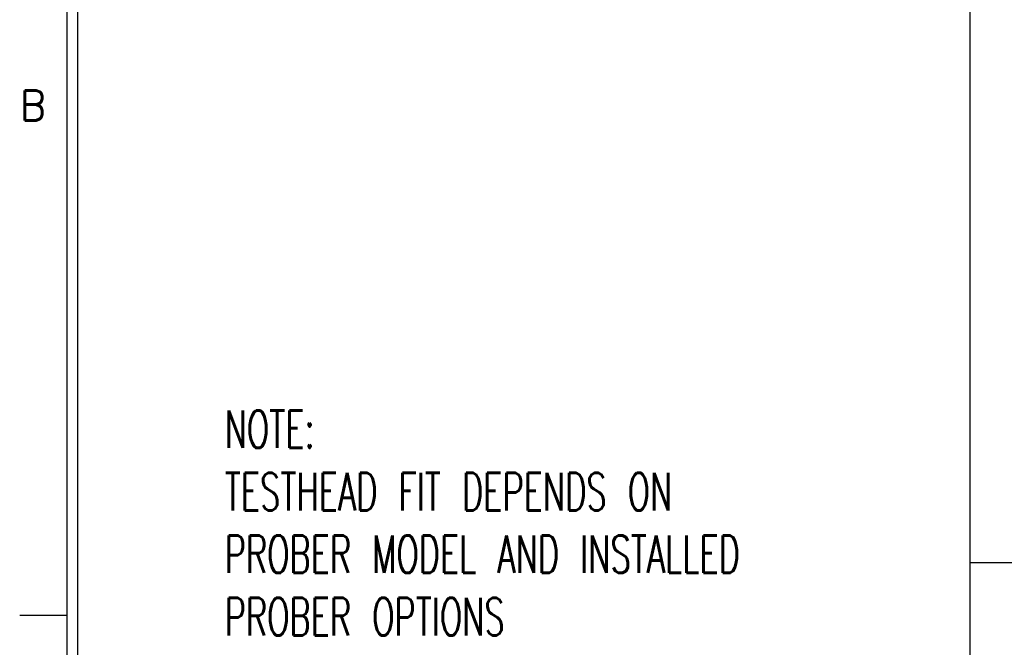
# Model space of a CAD drawing. Extents: x -1765 to 4890, y -3431 to 1272.
# Tile 2 of 111: x -1765 to -661, y -2265 to -1562. Entities that reach past the tile are written whole.
import ezdxf

# ---------------------------------------------------------------- set-up
doc = ezdxf.new("R2010")
doc.units = 0
doc.layers.get('0').update_dxf_attribs({"linetype": 'CONTINUOUS'})
doc.layers.add('1', color=7, linetype='CONTINUOUS')
doc.styles.add('CONVERTER_12', font='txt.shx', dxfattribs={"width": 0.97875})
doc.styles.add('CONVERTER_2', font='txt.shx', dxfattribs={"width": 0.63})

# ---------------------------------------------------------------- blocks, each defined once
blk = doc.blocks.new('TEXT__62', base_point=(-2000, -2800))
at = {"layer": '1', "color": 7, "linetype": 'CONTINUOUS'}
for p, q in [((-1700, -2940), (-1700, 800)), ((-700, -900), (-700, -2200)), ((-700, -2200), (-700, -2940))]:
    blk.add_line(p, q, dxfattribs=at)
at = {"layer": '1', "color": 1, "linetype": 'CONTINUOUS'}
blk.add_line((3700, -2170), (-700, -2170), dxfattribs=at)
blk = doc.blocks.new('ATA1_S', base_point=(-213.98, -422.25))
at = {"layer": '1', "color": 7, "linetype": 'CONTINUOUS'}
blk.add_line((-213.98, -422.25), (-213.98, 124.91), dxfattribs=at)
at = {"layer": '1', "color": 1, "linetype": 'CONTINUOUS'}
blk.add_line((-220.33, -285.46), (-213.98, -285.46), dxfattribs=at)
at = {"layer": '1', "color": 7, "insert": (-220.33, -217.44), "char_height": 4, "attachment_point": 4, "style": 'CONVERTER_12'}
blk.add_mtext('B', dxfattribs=at)
blk = doc.blocks.new('D-E2803-62250-1S112', base_point=(-1512.7, 1610.2))
at = {"layer": '1', "color": 7, "insert": (-1535.4, -2251.4), "char_height": 42, "attachment_point": 7, "style": 'CONVERTER_2'}
blk.add_mtext('NOTE:\\PTESTHEAD FIT DEPENDS ON\\PPROBER MODEL AND INSTALLED\\PPROBER OPTIONS', dxfattribs=at)

msp = doc.modelspace()

# ---------------------------------------------------------------- block references
msp.add_blockref('D-E2803-62250-1S112', (-1512.71, 1610.15))
at = {"layer": '1', "xscale": 8.40000000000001, "yscale": 8.40000000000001, "zscale": 8.40000000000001}
msp.add_blockref('ATA1_S', (-1711.87, -3378), dxfattribs=at)
at = {"layer": '1'}
msp.add_blockref('TEXT__62', (-2000, -2800), dxfattribs=at)

doc.saveas('drawing.dxf')
